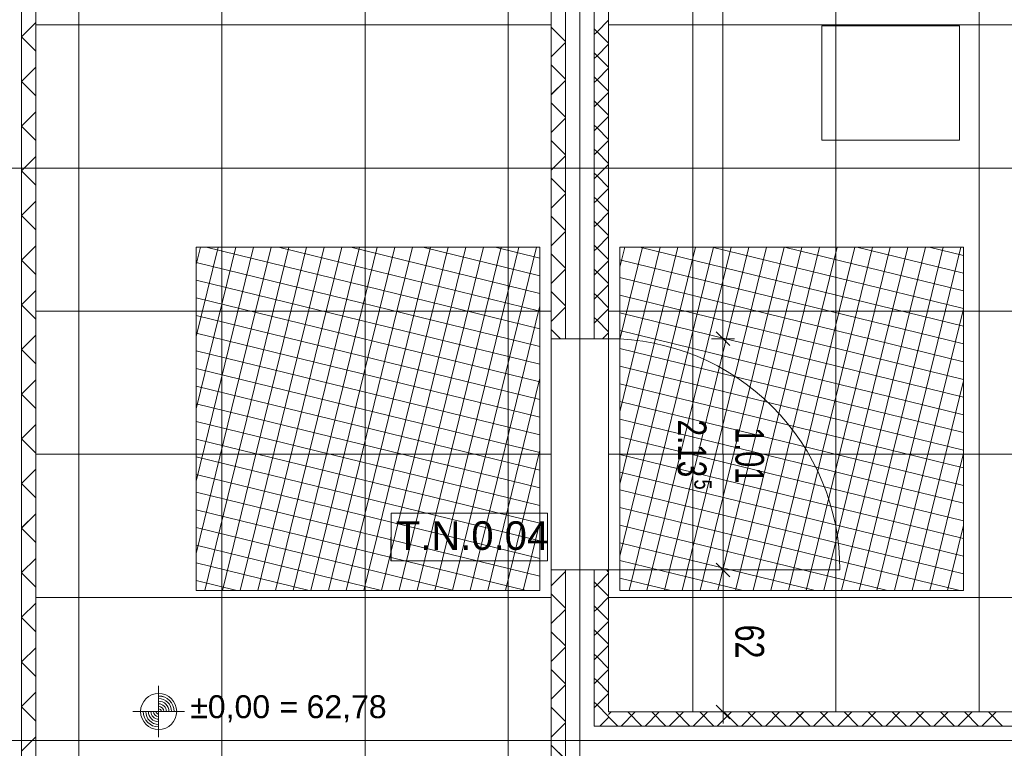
# Model space of a CAD drawing. Extents: x 229 to 926, y 37 to 878.
# Tile 182 of 201: x 504 to 590, y 415 to 478. Entities that reach past the tile are written whole.
import ezdxf
from ezdxf.lldxf.tags import DXFTag

# ---------------------------------------------------------------- set-up
doc = ezdxf.new("R2010")
doc.units = 0
doc.layers.get('0').update_dxf_attribs({"linetype": 'fein_strichliert', "lineweight": 13})
for name, color, linetype, lineweight in [('Ausstattung', 7, 'Continuous', 25), ('Axen', 7, 'Continuous', 25), ('Axen-A03CP9SWA9', 7, 'Continuous', 25), ('Beschriftung', 7, 'Continuous', 25), ('Beschriftung-A03CP9SUA9', 7, 'Continuous', 25), ('Bewegungsfläche', 7, 'Continuous', 25), ('Deckenspiegel', 7, 'Continuous', 25), ('Fullfläche', 7, 'Continuous', 25), ('Fullfläche-A03CP9SXA9', 7, 'Continuous', 25), ('Maßlinien', 7, 'Continuous', 25), ('Maßlinien-A03CP9T3A9', 7, 'Continuous', 25), ('Türen', 7, 'Continuous', 25), ('Türen-A03CP9T1A9', 7, 'Continuous', 25), ('Wände', 7, 'Continuous', 25), ('Wände-A03CP9T2A9', 7, 'Continuous', 25)]:
    doc.layers.add(name, color=color, linetype=linetype, lineweight=lineweight)
doc.styles.get("Standard").update_dxf_attribs({"font": 'arial.ttf'})
tags = doc.linetypes.add('ALL_S25', pattern=[0.001, 0, -0.001]).pattern_tags.tags
tags[6:7] = [DXFTag(74, 4), DXFTag(75, 0), DXFTag(340, '0'), DXFTag(46, 1.0), DXFTag(50, 0.0), DXFTag(44, 0.0), DXFTag(45, 0.0)]
tags[4:5] = [DXFTag(74, 4), DXFTag(75, 0), DXFTag(340, '0'), DXFTag(46, 1.0), DXFTag(50, 0.0), DXFTag(44, 0.0), DXFTag(45, 0.0)]
tags = doc.linetypes.add('ALL_S25-A03CP9T4A9', pattern=[0.001, 0, -0.001]).pattern_tags.tags
tags[6:7] = [DXFTag(74, 4), DXFTag(75, 0), DXFTag(340, '0'), DXFTag(46, 1.0), DXFTag(50, 0.0), DXFTag(44, 0.0), DXFTag(45, 0.0)]
tags[4:5] = [DXFTag(74, 4), DXFTag(75, 0), DXFTag(340, '0'), DXFTag(46, 1.0), DXFTag(50, 0.0), DXFTag(44, 0.0), DXFTag(45, 0.0)]
tags = doc.linetypes.add('fein_strichliert', pattern=[4, 1, -2, 1]).pattern_tags.tags
tags[8:9] = [DXFTag(74, 4), DXFTag(75, 0), DXFTag(340, '0'), DXFTag(46, 0.0), DXFTag(50, 0.0), DXFTag(44, 0.0), DXFTag(45, 0.0)]
tags[6:7] = [DXFTag(74, 4), DXFTag(75, 0), DXFTag(340, '0'), DXFTag(46, 0.0), DXFTag(50, 0.0), DXFTag(44, 0.0), DXFTag(45, 0.0)]
tags[4:5] = [DXFTag(74, 4), DXFTag(75, 0), DXFTag(340, '0'), DXFTag(46, 0.0), DXFTag(50, 0.0), DXFTag(44, 0.0), DXFTag(45, 0.0)]
tags = doc.linetypes.add('PUNKT2_S9', pattern=[0.001, 0, -0.001]).pattern_tags.tags
tags[6:7] = [DXFTag(74, 4), DXFTag(75, 0), DXFTag(340, '0'), DXFTag(46, 1.0), DXFTag(50, 0.0), DXFTag(44, 0.0), DXFTag(45, 0.0)]
tags[4:5] = [DXFTag(74, 4), DXFTag(75, 0), DXFTag(340, '0'), DXFTag(46, 1.0), DXFTag(50, 0.0), DXFTag(44, 0.0), DXFTag(45, 0.0)]
tags = doc.linetypes.add('PUNKT2_S9-A03CP9T5A9', pattern=[0.001, 0, -0.001]).pattern_tags.tags
tags[6:7] = [DXFTag(74, 4), DXFTag(75, 0), DXFTag(340, '0'), DXFTag(46, 1.0), DXFTag(50, 0.0), DXFTag(44, 0.0), DXFTag(45, 0.0)]
tags[4:5] = [DXFTag(74, 4), DXFTag(75, 0), DXFTag(340, '0'), DXFTag(46, 1.0), DXFTag(50, 0.0), DXFTag(44, 0.0), DXFTag(45, 0.0)]

# ---------------------------------------------------------------- blocks, each defined once
blk = doc.blocks.new('Referenz-A03CP9SSA9', base_point=(255.728, 65.704))
at = {"layer": 'Ausstattung', "color": 0, "lineweight": -2}
for p, q in [((573.943, 467.78), (573.944, 477.771)), ((573.944, 477.771), (585.967, 477.77)), ((585.967, 477.77), (585.966, 467.779)), ((585.966, 467.779), (573.943, 467.78))]:
    blk.add_line(p, q, dxfattribs=at)
at = {"layer": 'Axen', "color": 0, "linetype": 'ALL_S25', "lineweight": -2, "ltscale": 0.13}
for p, q in [((552.834, 66.032), (552.834, 801.546)), ((735.547, 465.346), (301.683, 465.346)), ((735.547, 415.346), (301.672, 415.346))]:
    blk.add_line(p, q, dxfattribs=at)
at = {"layer": 'Beschriftung', "color": 0, "lineweight": -2}
for p, q in [((550.017, 435.206), (536.345, 435.208)), ((536.345, 435.208), (536.345, 431.041)), ((550.016, 431.04), (550.017, 435.206)), ((536.345, 431.041), (550.016, 431.04))]:
    blk.add_line(p, q, dxfattribs=at)
at = {"layer": 'Bewegungsfläche', "color": 0, "lineweight": -2}
for p, q in [((519.334, 456.935), (519.702, 458.441)), ((519.334, 450.624), (521.246, 458.441)), ((519.334, 444.312), (522.791, 458.441)), ((519.334, 438.002), (524.335, 458.441)), ((519.334, 431.69), (525.879, 458.441)), ((549.334, 458.441), (519.334, 458.441)), ((519.334, 458.441), (519.334, 428.441)), ((520.083, 428.441), (527.423, 458.441)), ((520.202, 458.441), (549.334, 451.313)), ((521.627, 428.441), (528.968, 458.441)), ((523.171, 428.441), (530.512, 458.441)), ((524.716, 428.441), (532.056, 458.441)), ((526.26, 428.441), (533.601, 458.441)), ((526.513, 458.441), (549.334, 452.857)), ((527.804, 428.441), (535.145, 458.441)), ((529.348, 428.441), (536.689, 458.441)), ((530.893, 428.441), (538.233, 458.441)), ((532.437, 428.441), (539.778, 458.441)), ((532.824, 458.441), (549.334, 454.401)), ((533.981, 428.441), (541.322, 458.441)), ((535.525, 428.441), (542.866, 458.441)), ((537.07, 428.441), (544.41, 458.441)), ((538.614, 428.441), (545.954, 458.441)), ((539.136, 458.441), (549.334, 455.946)), ((540.158, 428.441), (547.499, 458.441)), ((541.702, 428.441), (549.043, 458.441)), ((545.447, 458.441), (549.334, 457.49)), ((549.334, 428.441), (549.334, 458.441)), ((556.334, 456.681), (556.764, 458.441)), ((556.334, 450.37), (558.308, 458.441)), ((556.334, 444.059), (559.853, 458.441)), ((556.334, 437.748), (561.397, 458.441)), ((556.334, 431.437), (562.941, 458.441)), ((556.334, 458.441), (586.334, 458.441)), ((556.334, 428.441), (556.334, 458.441)), ((557.145, 428.441), (564.485, 458.441)), ((558.069, 458.441), (586.334, 451.525)), ((558.689, 428.441), (566.03, 458.441)), ((560.233, 428.441), (567.574, 458.441)), ((561.778, 428.441), (569.118, 458.441)), ((563.322, 428.441), (570.662, 458.441)), ((564.38, 458.441), (586.334, 453.069)), ((564.866, 428.441), (572.207, 458.441)), ((566.41, 428.441), (573.751, 458.441)), ((567.955, 428.441), (575.295, 458.441)), ((569.499, 428.441), (576.84, 458.441)), ((570.691, 458.441), (586.334, 454.613)), ((571.043, 428.441), (578.384, 458.441)), ((572.587, 428.441), (579.928, 458.441)), ((574.132, 428.441), (581.472, 458.441)), ((575.676, 428.441), (583.017, 458.441)), ((577.002, 458.441), (586.334, 456.158)), ((577.22, 428.441), (584.561, 458.441)), ((578.764, 428.441), (586.105, 458.441)), ((583.314, 458.441), (586.334, 457.702)), ((586.334, 458.441), (586.334, 428.441)), ((556.334, 457.321), (586.334, 449.981)), ((519.334, 457.109), (549.334, 449.769)), ((556.334, 455.777), (586.334, 448.436)), ((519.334, 455.565), (549.334, 448.224)), ((519.334, 454.021), (549.334, 446.68)), ((556.334, 454.233), (586.334, 446.892)), ((543.247, 428.441), (549.334, 453.318)), ((580.309, 428.441), (586.334, 453.064)), ((519.334, 452.476), (549.334, 445.136)), ((556.334, 452.688), (586.334, 445.348)), ((519.334, 450.932), (549.334, 443.592)), ((556.334, 451.144), (586.334, 443.804)), ((556.334, 449.6), (586.334, 442.259)), ((519.334, 449.388), (549.334, 442.047)), ((556.334, 448.056), (586.334, 440.715)), ((519.334, 447.844), (549.334, 440.503)), ((544.791, 428.441), (549.334, 447.007)), ((519.334, 446.299), (549.334, 438.959)), ((556.334, 446.511), (586.334, 439.171)), ((581.853, 428.441), (586.334, 446.753)), ((519.334, 444.755), (549.334, 437.415)), ((556.334, 444.967), (586.334, 437.627)), ((519.334, 443.211), (549.334, 435.87)), ((556.334, 443.423), (586.334, 436.082)), ((556.334, 441.879), (586.334, 434.538)), ((519.334, 441.667), (549.334, 434.326)), ((519.334, 440.122), (549.334, 432.782)), ((546.335, 428.441), (549.334, 440.696)), ((556.334, 440.334), (586.334, 432.994)), ((583.397, 428.441), (586.334, 440.442)), ((519.334, 438.578), (549.334, 431.238)), ((556.334, 438.79), (586.334, 431.45)), ((519.334, 437.034), (549.334, 429.693)), ((556.334, 437.246), (586.334, 429.905)), ((519.334, 435.49), (548.141, 428.441)), ((556.334, 435.702), (586.008, 428.441)), ((547.879, 428.441), (549.334, 434.384)), ((556.334, 434.158), (579.697, 428.441)), ((584.941, 428.441), (586.334, 434.131)), ((519.334, 433.945), (541.83, 428.441)), ((519.334, 432.401), (535.519, 428.441)), ((556.334, 432.613), (573.385, 428.441)), ((519.334, 430.857), (529.207, 428.441)), ((556.334, 431.069), (567.074, 428.441)), ((519.334, 429.313), (522.896, 428.441)), ((556.334, 429.525), (560.763, 428.441)), ((519.334, 428.441), (549.334, 428.441)), ((586.334, 428.441), (556.334, 428.441))]:
    blk.add_line(p, q, dxfattribs=at)
at = {"layer": 'Fullfläche', "color": 0, "lineweight": -2}
for p, q in [((504.084, 476.808), (505.334, 478.057)), ((555.334, 478.256), (554.332, 477.256)), ((551.584, 476.404), (550.334, 477.652)), ((554.33, 477.256), (554.083, 477.502)), ((554.33, 477.252), (554.083, 477.005)), ((555.334, 476.251), (554.332, 477.252)), ((504.084, 476.798), (505.334, 475.549)), ((551.584, 476.304), (550.334, 475.055)), ((554.33, 475.156), (554.084, 475.403)), ((555.334, 476.156), (554.332, 475.156)), ((554.33, 475.152), (554.084, 474.905)), ((555.334, 474.152), (554.332, 475.152)), ((504.084, 472.908), (505.334, 474.157)), ((551.584, 473.104), (550.334, 474.352)), ((555.334, 474.056), (554.333, 473.056)), ((504.084, 472.898), (505.334, 471.649)), ((551.584, 473.004), (550.334, 471.755)), ((554.33, 473.056), (554.084, 473.303)), ((554.33, 473.052), (554.084, 472.805)), ((555.334, 472.052), (554.333, 473.052)), ((555.334, 471.956), (554.333, 470.956)), ((554.33, 470.956), (554.084, 471.203)), ((504.084, 469.008), (505.334, 470.257)), ((551.584, 469.804), (550.334, 471.052)), ((554.33, 470.952), (554.084, 470.705)), ((555.334, 469.952), (554.333, 470.952)), ((551.584, 469.704), (550.334, 468.455)), ((555.334, 469.856), (554.333, 468.856)), ((504.084, 468.998), (505.334, 467.749)), ((554.33, 468.856), (554.084, 469.103)), ((554.33, 468.852), (554.084, 468.605)), ((555.334, 467.852), (554.333, 468.852)), ((551.584, 466.504), (550.334, 467.753)), ((555.334, 467.756), (554.333, 466.756)), ((554.331, 466.756), (554.084, 467.003)), ((504.084, 465.108), (505.334, 466.357)), ((551.584, 466.404), (550.334, 465.155)), ((554.331, 466.752), (554.084, 466.505)), ((555.334, 465.752), (554.333, 466.752)), ((504.084, 465.098), (505.334, 463.849)), ((555.334, 465.656), (554.333, 464.656)), ((551.584, 463.204), (550.334, 464.453)), ((554.331, 464.656), (554.084, 464.903)), ((554.331, 464.652), (554.084, 464.405)), ((555.334, 463.652), (554.333, 464.652)), ((555.334, 463.556), (554.333, 462.556)), ((551.584, 463.104), (550.334, 461.855)), ((554.331, 462.556), (554.084, 462.802)), ((554.331, 462.552), (554.084, 462.305)), ((555.334, 461.552), (554.333, 462.552)), ((504.084, 461.208), (505.334, 462.457)), ((504.084, 461.198), (505.334, 459.949)), ((551.584, 459.904), (550.334, 461.153)), ((555.334, 461.456), (554.333, 460.456)), ((554.331, 460.456), (554.084, 460.703)), ((554.331, 460.452), (554.084, 460.205)), ((555.334, 459.452), (554.333, 460.452)), ((551.584, 459.804), (550.334, 458.555)), ((555.334, 459.356), (554.333, 458.356)), ((504.084, 457.308), (505.334, 458.557)), ((554.331, 458.356), (554.084, 458.603)), ((554.331, 458.352), (554.084, 458.105)), ((555.334, 457.352), (554.333, 458.352)), ((551.584, 456.604), (550.334, 457.853)), ((504.084, 457.298), (505.334, 456.049)), ((551.584, 456.503), (550.334, 455.255)), ((554.331, 456.256), (554.084, 456.503)), ((555.334, 457.256), (554.333, 456.256)), ((554.331, 456.252), (554.084, 456.005)), ((555.334, 455.252), (554.333, 456.252)), ((555.334, 455.156), (554.333, 454.156)), ((504.084, 453.408), (505.334, 454.657)), ((551.584, 453.304), (550.334, 454.553)), ((554.331, 454.156), (554.084, 454.403)), ((554.331, 454.152), (554.084, 453.905)), ((555.334, 453.152), (554.333, 454.152)), ((504.084, 453.398), (505.334, 452.15)), ((551.584, 453.203), (550.334, 451.955)), ((555.334, 453.056), (554.333, 452.056)), ((554.331, 452.056), (554.084, 452.303)), ((554.331, 452.052), (554.084, 451.805)), ((555.334, 451.052), (554.333, 452.052)), ((504.084, 449.508), (505.334, 450.757)), ((551.146, 450.441), (550.334, 451.253)), ((555.334, 450.956), (554.818, 450.441)), ((504.084, 449.498), (505.334, 448.25)), ((504.084, 445.608), (505.334, 446.857)), ((504.084, 445.598), (505.334, 444.35)), ((504.084, 441.708), (505.334, 442.957)), ((504.084, 441.698), (505.334, 440.45)), ((504.084, 437.808), (505.334, 439.057)), ((504.084, 437.798), (505.334, 436.55)), ((504.084, 433.908), (505.334, 435.157)), ((504.084, 433.899), (505.334, 432.65)), ((504.084, 430.008), (505.334, 431.257)), ((504.084, 429.999), (505.334, 428.75)), ((551.584, 430.103), (550.334, 428.855)), ((551.584, 430.204), (551.547, 430.241)), ((555.334, 429.956), (554.333, 428.956)), ((555.334, 430.052), (555.145, 430.241)), ((554.331, 428.956), (554.085, 429.201)), ((554.331, 428.952), (554.085, 428.706)), ((555.334, 427.952), (554.333, 428.952)), ((551.584, 426.904), (550.334, 428.153)), ((504.084, 426.108), (505.334, 427.357)), ((555.334, 427.856), (554.333, 426.856)), ((551.584, 426.803), (550.334, 425.554)), ((554.331, 426.856), (554.085, 427.101)), ((554.331, 426.852), (554.085, 426.606)), ((555.334, 425.852), (554.333, 426.852)), ((504.084, 426.099), (505.334, 424.85)), ((555.334, 425.756), (554.333, 424.756)), ((551.584, 423.604), (550.334, 424.853)), ((554.331, 424.756), (554.085, 425.002)), ((554.331, 424.752), (554.085, 424.506)), ((555.334, 423.752), (554.333, 424.752)), ((504.084, 422.208), (505.334, 423.457)), ((551.584, 423.503), (550.334, 422.255)), ((555.334, 423.656), (554.333, 422.656)), ((504.084, 422.199), (505.334, 420.95)), ((554.331, 422.656), (554.085, 422.902)), ((554.331, 422.652), (554.085, 422.406)), ((555.334, 421.652), (554.333, 422.652)), ((551.584, 420.304), (550.334, 421.553)), ((555.334, 421.556), (554.333, 420.556)), ((554.331, 420.556), (554.085, 420.802)), ((554.331, 420.552), (554.085, 420.306)), ((555.334, 419.552), (554.333, 420.552)), ((504.084, 418.308), (505.334, 419.557)), ((551.584, 420.203), (550.334, 418.954)), ((554.331, 418.456), (554.084, 418.702)), ((555.334, 419.456), (554.333, 418.456)), ((504.084, 418.299), (505.334, 417.05)), ((551.584, 417.004), (550.334, 418.253)), ((554.331, 418.452), (554.084, 418.205)), ((555.334, 417.451), (554.333, 418.452)), ((555.569, 417.846), (555.334, 417.611)), ((557.669, 417.846), (556.434, 416.61)), ((557.008, 417.846), (558.242, 416.61)), ((559.769, 417.846), (558.534, 416.61)), ((559.107, 417.846), (560.342, 416.61)), ((561.87, 417.846), (560.634, 416.61)), ((561.207, 417.846), (562.442, 416.609)), ((563.97, 417.846), (562.734, 416.609)), ((563.307, 417.846), (564.542, 416.609)), ((566.07, 417.846), (564.834, 416.609)), ((565.406, 417.846), (566.642, 416.609)), ((568.171, 417.846), (566.934, 416.609)), ((567.506, 417.846), (568.742, 416.609)), ((570.271, 417.846), (569.034, 416.609)), ((569.606, 417.846), (570.842, 416.608)), ((572.372, 417.846), (571.135, 416.608)), ((571.705, 417.846), (572.942, 416.608)), ((574.472, 417.846), (573.235, 416.608)), ((573.805, 417.846), (575.041, 416.608)), ((576.572, 417.846), (575.335, 416.608)), ((575.905, 417.846), (577.141, 416.608)), ((578.673, 417.846), (577.435, 416.608)), ((578.004, 417.846), (579.241, 416.607)), ((580.773, 417.846), (579.535, 416.607)), ((580.104, 417.846), (581.341, 416.607)), ((582.873, 417.846), (581.635, 416.607)), ((582.203, 417.846), (583.441, 416.607)), ((584.974, 417.846), (583.735, 416.607)), ((584.303, 417.846), (585.541, 416.607)), ((587.074, 417.846), (585.835, 416.607)), ((586.403, 417.846), (587.641, 416.606)), ((589.174, 417.846), (587.935, 416.606)), ((588.502, 417.846), (589.741, 416.606)), ((555.334, 417.356), (554.588, 416.61)), ((555.334, 417.42), (556.142, 416.61)), ((551.584, 416.903), (550.334, 415.654)), ((504.084, 414.408), (505.334, 415.657)), ((551.584, 413.704), (550.334, 414.953))]:
    blk.add_line(p, q, dxfattribs=at)
at = {"layer": 'Maßlinien', "color": 0, "lineweight": -2}
for p, q in [((565.314, 540.603), (565.328, 450.443)), ((565.328, 450.443), (564.328, 450.442)), ((564.728, 451.042), (565.928, 449.843)), ((565.328, 450.443), (566.328, 450.443)), ((565.328, 450.443), (565.331, 430.242)), ((564.731, 430.842), (565.931, 429.643)), ((565.331, 430.242), (564.331, 430.242)), ((565.331, 430.242), (566.331, 430.243)), ((565.331, 430.242), (565.333, 417.848)), ((516.059, 415.634), (516.06, 420.134)), ((516.059, 416.309), (516.059, 419.459)), ((513.809, 417.885), (518.309, 417.884)), ((514.486, 417.884), (517.634, 417.884)), ((565.333, 417.848), (564.333, 417.847)), ((564.733, 418.448), (565.933, 417.248)), ((565.333, 417.848), (566.333, 417.848)), ((565.333, 417.848), (565.333, 416.848))]:
    blk.add_line(p, q, dxfattribs=at)
blk.add_circle((516.059, 417.884), 1.575, dxfattribs=at)
for major_axis in [(1.35, 0), (1.125, 0), (0.9, 0), (-1.35, 0), (-1.125, 0), (-0.9, 0), (-0.675, 0), (-0.45, 0), (-0.225, 0), (0.675, 0), (0.45, 0), (0.225, 0)]:
    blk.add_ellipse((516.059, 417.884), major_axis=major_axis, ratio=1, start_param=0, end_param=1.570796, dxfattribs=at)
at = {"layer": 'Türen', "color": 0, "linetype": 'PUNKT2_S9', "lineweight": -2, "ltscale": 0.13}
for p, q in [((550.334, 430.241), (550.334, 450.441)), ((555.334, 450.441), (555.334, 430.241))]:
    blk.add_line(p, q, dxfattribs=at)
at = {"layer": 'Türen', "color": 0, "lineweight": -2}
blk.add_line((575.534, 430.241), (555.334, 430.241), dxfattribs=at)
blk.add_ellipse((555.334, 430.241), major_axis=(20.2, 0), ratio=1, start_param=0, end_param=1.570797, dxfattribs=at)
at = {"layer": 'Wände', "color": 0, "lineweight": -2}
for p, q in [((551.584, 450.441), (551.584, 665.346)), ((552.834, 450.441), (552.834, 665.346)), ((550.334, 453.041), (550.334, 664.546)), ((554.084, 450.441), (554.082, 664.082)), ((504.084, 400.446), (504.084, 630.246)), ((555.334, 450.441), (555.334, 565.346)), ((505.334, 540.146), (505.334, 450.441)), ((555.334, 450.441), (555.334, 478.246)), ((550.334, 450.441), (550.334, 453.041)), ((505.334, 450.441), (505.334, 400.446)), ((550.334, 450.441), (555.334, 450.441)), ((555.334, 430.241), (550.334, 430.241)), ((550.334, 400.446), (550.334, 430.241)), ((551.584, 200.446), (551.584, 430.241)), ((552.834, 400.446), (552.834, 430.241)), ((554.084, 416.61), (554.085, 430.241)), ((555.334, 417.846), (555.334, 430.241)), ((555.334, 417.846), (555.334, 430.241)), ((555.334, 417.846), (670.034, 417.846)), ((674.034, 416.596), (554.084, 416.61)), ((674.034, 415.346), (552.834, 415.346))]:
    blk.add_line(p, q, dxfattribs=at)
at = {"layer": 'Beschriftung', "color": 0, "lineweight": -2, "insert": (536.762, 434.498), "char_height": 2.5, "attachment_point": 1, "rotation": 359.99316}
blk.add_mtext('{\\fArial;T.N.0.04}', dxfattribs=at)
at = {"layer": 'Maßlinien', "color": 0, "lineweight": -2, "attachment_point": 1}
for s, insert, char_height, rotation in [('{\\W0.74;\\fArial;2.13}', (563.887, 443.373), 2.5, 270.00899), ('{\\W0.72;\\fArial;1.01}', (568.912, 442.711), 2.5, 270.00899), ('{\\W0.76;\\fArial;5}', (564.33, 438.144), 1.5, 270.00899), ('{\\W0.76;\\fArial;62}', (568.914, 425.469), 2.5, 270.00899), ('{\\fArial;±0,00}', (518.821, 419.3), 2, 0.00001), ('{\\fArial;=}', (526.614, 419.3), 2, 0.00001), ('{\\fArial;62,78}', (528.972, 419.3), 2, 0.00001)]:
    blk.add_mtext(s, dxfattribs=dict(at, insert=insert, char_height=char_height, rotation=rotation))
blk = doc.blocks.new('Referenz-A03CP9T9A9', base_point=(255.728, 65.706))
at = {"layer": 'Axen-A03CP9SWA9', "color": 0, "linetype": 'ALL_S25-A03CP9T4A9', "lineweight": -2, "ltscale": 0.13}
for p, q in [((552.833, 66.032), (552.833, 801.546)), ((735.547, 465.347), (301.683, 465.347)), ((735.547, 415.347), (301.673, 415.347))]:
    blk.add_line(p, q, dxfattribs=at)
at = {"layer": 'Beschriftung-A03CP9SUA9', "color": 0, "lineweight": -2}
for p, q in [((536.345, 435.209), (536.344, 431.042)), ((550.016, 435.207), (536.345, 435.209)), ((550.016, 431.04), (550.016, 435.207)), ((536.344, 431.042), (550.016, 431.04))]:
    blk.add_line(p, q, dxfattribs=at)
at = {"layer": 'Deckenspiegel', "color": 0, "lineweight": -2}
for p, q in [((555.333, 417.847), (555.333, 662.846)), ((562.683, 662.846), (562.683, 417.847)), ((575.183, 662.846), (575.183, 417.847)), ((587.683, 662.846), (587.683, 417.847)), ((505.333, 169.347), (505.333, 661.346)), ((509.083, 169.347), (509.083, 661.346)), ((521.583, 169.347), (521.583, 661.346)), ((534.083, 169.347), (534.083, 661.346)), ((546.583, 169.347), (546.583, 661.346)), ((550.333, 661.346), (550.333, 169.347)), ((550.333, 477.847), (505.333, 477.847)), ((670.033, 477.846), (555.333, 477.847)), ((550.333, 465.347), (505.333, 465.347)), ((670.033, 465.346), (555.333, 465.347)), ((550.333, 452.847), (505.333, 452.847)), ((670.033, 452.847), (555.333, 452.847)), ((550.333, 440.347), (505.333, 440.347)), ((670.033, 440.347), (555.333, 440.347)), ((550.333, 427.847), (505.333, 427.847)), ((670.033, 427.847), (555.333, 427.847)), ((670.033, 417.847), (555.333, 417.847)), ((550.333, 415.347), (505.333, 415.347))]:
    blk.add_line(p, q, dxfattribs=at)
at = {"layer": 'Fullfläche-A03CP9SXA9', "color": 0, "lineweight": -2}
for p, q in [((504.083, 476.809), (505.333, 478.058)), ((555.333, 478.257), (554.332, 477.256)), ((551.583, 476.404), (550.333, 477.653)), ((554.33, 477.256), (554.083, 477.503)), ((554.33, 477.252), (554.083, 477.006)), ((555.333, 476.252), (554.332, 477.252)), ((504.083, 476.799), (505.333, 475.55)), ((551.583, 476.304), (550.333, 475.056)), ((554.33, 475.157), (554.083, 475.403)), ((555.333, 476.157), (554.332, 475.157)), ((554.33, 475.152), (554.083, 474.906)), ((555.333, 474.152), (554.332, 475.152)), ((504.083, 472.909), (505.333, 474.158)), ((551.583, 473.104), (550.333, 474.353)), ((555.333, 474.057), (554.332, 473.056)), ((504.083, 472.899), (505.333, 471.65)), ((551.583, 473.004), (550.333, 471.756)), ((554.33, 473.056), (554.083, 473.303)), ((554.33, 473.052), (554.083, 472.806)), ((555.333, 472.052), (554.332, 473.052)), ((555.333, 471.957), (554.332, 470.957)), ((554.33, 470.957), (554.083, 471.203)), ((504.083, 469.009), (505.333, 470.258)), ((551.583, 469.804), (550.333, 471.053)), ((554.33, 470.952), (554.083, 470.706)), ((555.333, 469.952), (554.332, 470.952)), ((551.583, 469.704), (550.333, 468.456)), ((555.333, 469.857), (554.332, 468.856)), ((504.083, 468.999), (505.333, 467.75)), ((554.33, 468.856), (554.083, 469.103)), ((554.33, 468.852), (554.083, 468.606)), ((555.333, 467.852), (554.332, 468.852)), ((551.583, 466.504), (550.333, 467.753)), ((555.333, 467.757), (554.332, 466.756)), ((554.33, 466.756), (554.083, 467.003)), ((504.083, 465.109), (505.333, 466.358)), ((551.583, 466.404), (550.333, 465.156)), ((554.33, 466.752), (554.083, 466.506)), ((555.333, 465.752), (554.332, 466.752)), ((504.083, 465.099), (505.333, 463.85)), ((555.333, 465.657), (554.332, 464.656)), ((551.583, 463.205), (550.333, 464.453)), ((554.33, 464.656), (554.083, 464.903)), ((554.33, 464.652), (554.083, 464.406)), ((555.333, 463.652), (554.332, 464.652)), ((555.333, 463.557), (554.332, 462.556)), ((551.583, 463.104), (550.333, 461.856)), ((554.33, 462.556), (554.083, 462.803)), ((554.33, 462.552), (554.083, 462.306)), ((555.333, 461.552), (554.332, 462.552)), ((504.083, 461.209), (505.333, 462.458)), ((504.083, 461.199), (505.333, 459.95)), ((551.583, 459.905), (550.333, 461.153)), ((555.333, 461.457), (554.332, 460.457)), ((554.33, 460.457), (554.083, 460.703)), ((554.33, 460.452), (554.083, 460.206)), ((555.333, 459.452), (554.332, 460.452)), ((551.583, 459.804), (550.333, 458.555)), ((555.333, 459.357), (554.332, 458.357)), ((504.083, 457.309), (505.333, 458.558)), ((554.33, 458.357), (554.083, 458.603)), ((554.33, 458.352), (554.083, 458.106)), ((555.333, 457.352), (554.332, 458.352)), ((551.583, 456.605), (550.333, 457.853)), ((504.083, 457.299), (505.333, 456.05)), ((551.583, 456.504), (550.333, 455.255)), ((554.33, 456.257), (554.083, 456.503)), ((555.333, 457.257), (554.332, 456.257)), ((554.33, 456.252), (554.083, 456.006)), ((555.333, 455.252), (554.332, 456.252)), ((555.333, 455.157), (554.332, 454.157)), ((504.083, 453.409), (505.333, 454.658)), ((551.583, 453.305), (550.333, 454.553)), ((554.33, 454.157), (554.083, 454.403)), ((554.33, 454.152), (554.083, 453.906)), ((555.333, 453.152), (554.332, 454.152)), ((504.083, 453.399), (505.333, 452.15)), ((551.583, 453.204), (550.333, 451.955)), ((555.333, 453.057), (554.332, 452.057)), ((554.33, 452.057), (554.083, 452.303)), ((554.33, 452.052), (554.083, 451.806)), ((555.333, 451.052), (554.332, 452.052)), ((504.083, 449.509), (505.333, 450.758)), ((551.146, 450.442), (550.333, 451.253)), ((555.333, 450.957), (554.818, 450.442)), ((504.083, 449.499), (505.333, 448.25)), ((504.083, 445.609), (505.333, 446.858)), ((504.083, 445.599), (505.333, 444.35)), ((504.083, 441.709), (505.333, 442.958)), ((504.083, 441.699), (505.333, 440.45)), ((504.083, 437.809), (505.333, 439.058)), ((504.083, 437.799), (505.333, 436.55)), ((504.083, 433.909), (505.333, 435.158)), ((504.083, 433.899), (505.333, 432.65)), ((504.083, 430.009), (505.333, 431.257)), ((504.083, 429.999), (505.333, 428.751)), ((551.583, 430.104), (550.333, 428.855)), ((551.583, 430.205), (551.547, 430.242)), ((555.333, 429.956), (554.333, 428.957)), ((555.333, 430.053), (555.144, 430.242)), ((554.33, 428.957), (554.085, 429.202)), ((554.33, 428.952), (554.085, 428.707)), ((555.333, 427.953), (554.333, 428.952)), ((551.583, 426.905), (550.333, 428.154)), ((504.083, 426.109), (505.333, 427.357)), ((555.333, 427.856), (554.333, 426.857)), ((551.583, 426.804), (550.333, 425.555)), ((554.33, 426.857), (554.085, 427.102)), ((554.33, 426.852), (554.085, 426.607)), ((555.334, 425.853), (554.333, 426.852)), ((504.083, 426.099), (505.333, 424.851)), ((555.334, 425.757), (554.333, 424.757)), ((551.583, 423.605), (550.333, 424.854)), ((554.331, 424.757), (554.084, 425.002)), ((554.331, 424.752), (554.084, 424.507)), ((555.334, 423.752), (554.333, 424.752)), ((504.083, 422.209), (505.333, 423.457)), ((551.583, 423.504), (550.333, 422.255)), ((555.334, 423.657), (554.333, 422.657)), ((504.083, 422.199), (505.333, 420.951)), ((554.331, 422.657), (554.084, 422.903)), ((554.331, 422.652), (554.084, 422.406)), ((555.334, 421.652), (554.333, 422.652)), ((551.583, 420.305), (550.333, 421.554)), ((555.334, 421.557), (554.333, 420.557)), ((554.331, 420.557), (554.084, 420.803)), ((554.331, 420.552), (554.084, 420.306)), ((555.334, 419.552), (554.333, 420.552)), ((504.083, 418.309), (505.333, 419.557)), ((551.583, 420.204), (550.333, 418.955)), ((554.331, 418.457), (554.084, 418.703)), ((555.334, 419.457), (554.333, 418.457)), ((504.083, 418.299), (505.333, 417.051)), ((551.583, 417.005), (550.333, 418.254)), ((554.331, 418.452), (554.084, 418.206)), ((555.334, 417.452), (554.333, 418.452)), ((555.568, 417.847), (555.333, 417.612)), ((557.669, 417.847), (556.434, 416.611)), ((557.007, 417.847), (558.242, 416.611)), ((559.769, 417.847), (558.534, 416.611)), ((559.107, 417.847), (560.342, 416.61)), ((561.869, 417.847), (560.634, 416.61)), ((561.207, 417.847), (562.442, 416.61)), ((563.97, 417.847), (562.734, 416.61)), ((563.306, 417.847), (564.541, 416.61)), ((566.07, 417.847), (564.834, 416.61)), ((565.406, 417.847), (566.641, 416.61)), ((568.17, 417.847), (566.934, 416.61)), ((567.505, 417.847), (568.741, 416.609)), ((570.271, 417.847), (569.034, 416.609)), ((569.605, 417.847), (570.841, 416.609)), ((572.371, 417.847), (571.134, 416.609)), ((571.705, 417.847), (572.941, 416.609)), ((574.471, 417.847), (573.234, 416.609)), ((573.804, 417.847), (575.041, 416.609)), ((576.572, 417.847), (575.334, 416.609)), ((575.904, 417.847), (577.141, 416.608)), ((578.672, 417.847), (577.435, 416.608)), ((578.004, 417.847), (579.241, 416.608)), ((580.772, 417.847), (579.535, 416.608)), ((580.103, 417.847), (581.341, 416.608)), ((582.873, 417.847), (581.635, 416.608)), ((582.203, 417.847), (583.441, 416.608)), ((584.973, 417.847), (583.735, 416.608)), ((584.303, 417.847), (585.54, 416.607)), ((587.073, 417.847), (585.835, 416.607)), ((586.402, 417.847), (587.64, 416.607)), ((589.174, 417.847), (587.935, 416.607)), ((588.502, 417.847), (589.74, 416.607)), ((555.334, 417.357), (554.587, 416.611)), ((555.334, 417.42), (556.142, 416.611)), ((551.583, 416.904), (550.333, 415.655)), ((504.083, 414.409), (505.333, 415.657)), ((551.583, 413.705), (550.333, 414.954))]:
    blk.add_line(p, q, dxfattribs=at)
at = {"layer": 'Maßlinien-A03CP9T3A9', "color": 0, "lineweight": -2}
for p, q in [((565.313, 540.604), (565.327, 450.443)), ((565.327, 450.443), (564.327, 450.443)), ((564.727, 451.043), (565.928, 449.843)), ((565.327, 450.443), (566.327, 450.443)), ((565.327, 450.443), (565.331, 430.243)), ((564.73, 430.843), (565.931, 429.643)), ((565.331, 430.243), (564.331, 430.243)), ((565.331, 430.243), (566.331, 430.243)), ((565.331, 430.243), (565.332, 417.848)), ((516.058, 415.635), (516.059, 420.135)), ((516.059, 416.31), (516.059, 419.46)), ((513.809, 417.885), (518.309, 417.884)), ((514.486, 417.885), (517.634, 417.885)), ((565.332, 417.848), (564.332, 417.848)), ((564.732, 418.448), (565.933, 417.248)), ((565.332, 417.848), (566.332, 417.849)), ((565.332, 417.848), (565.333, 416.848))]:
    blk.add_line(p, q, dxfattribs=at)
blk.add_circle((516.059, 417.885), 1.575, dxfattribs=at)
for major_axis in [(1.35, 0), (1.125, 0), (0.9, 0), (-1.35, 0), (-1.125, 0), (-0.9, 0), (-0.675, 0), (-0.45, 0), (-0.225, 0), (0.675, 0), (0.45, 0), (0.225, 0)]:
    blk.add_ellipse((516.059, 417.885), major_axis=major_axis, ratio=1, start_param=0, end_param=1.570796, dxfattribs=at)
at = {"layer": 'Türen-A03CP9T1A9', "color": 0, "linetype": 'PUNKT2_S9-A03CP9T5A9', "lineweight": -2, "ltscale": 0.13}
for p, q in [((550.333, 430.242), (550.333, 450.442)), ((555.333, 450.442), (555.333, 430.242))]:
    blk.add_line(p, q, dxfattribs=at)
at = {"layer": 'Türen-A03CP9T1A9', "color": 0, "lineweight": -2}
blk.add_line((575.533, 430.242), (555.333, 430.242), dxfattribs=at)
blk.add_ellipse((555.333, 430.242), major_axis=(20.2, 0), ratio=1, start_param=0, end_param=1.570797, dxfattribs=at)
at = {"layer": 'Wände-A03CP9T2A9', "color": 0, "lineweight": -2}
for p, q in [((551.583, 450.441), (551.583, 665.346)), ((552.833, 450.442), (552.833, 665.346)), ((550.333, 453.042), (550.333, 664.546)), ((554.083, 450.442), (554.082, 664.082)), ((504.083, 400.446), (504.083, 630.246)), ((555.333, 450.442), (555.333, 565.346)), ((505.333, 540.146), (505.333, 450.442)), ((555.333, 450.442), (555.333, 478.247)), ((550.333, 450.442), (550.333, 453.042)), ((505.333, 450.442), (505.333, 400.447)), ((550.333, 450.442), (555.333, 450.442)), ((555.333, 430.242), (550.333, 430.242)), ((550.333, 400.447), (550.333, 430.242)), ((551.583, 200.447), (551.583, 430.242)), ((552.833, 400.447), (552.833, 430.242)), ((554.083, 416.611), (554.085, 430.242)), ((555.333, 417.847), (555.333, 430.242)), ((555.333, 417.847), (670.033, 417.847)), ((674.033, 416.597), (554.083, 416.611)), ((674.033, 415.347), (552.833, 415.347))]:
    blk.add_line(p, q, dxfattribs=at)
at = {"layer": 'Beschriftung-A03CP9SUA9', "color": 0, "lineweight": -2, "insert": (536.761, 434.499), "char_height": 2.49999, "attachment_point": 1, "rotation": 359.99316}
blk.add_mtext('{\\fArial;T.N.0.04}', dxfattribs=at)
at = {"layer": 'Maßlinien-A03CP9T3A9', "color": 0, "lineweight": -2, "attachment_point": 1}
for s, insert, char_height, rotation in [('{\\W0.74;\\fArial;2.13}', (563.886, 443.373), 2.49999, 270.00899), ('{\\W0.72;\\fArial;1.01}', (568.911, 442.712), 2.49999, 270.00899), ('{\\W0.76;\\fArial;5}', (564.329, 438.145), 1.5, 270.00899), ('{\\W0.76;\\fArial;62}', (568.914, 425.47), 2.49999, 270.00899), ('{\\fArial;±0,00}', (518.82, 419.301), 2, 0.00001), ('{\\fArial;=}', (526.613, 419.301), 2, 0.00001), ('{\\fArial;62,78}', (528.972, 419.301), 2, 0.00001)]:
    blk.add_mtext(s, dxfattribs=dict(at, insert=insert, char_height=char_height, rotation=rotation))

msp = doc.modelspace()

# ---------------------------------------------------------------- block references
at = {"color": 251, "lineweight": 13, "ltscale": 0.13, "true_color": 0x606060}
for name, p in [('Referenz-A03CP9SSA9', (255.728, 65.704)), ('Referenz-A03CP9T9A9', (255.728, 65.706))]:
    msp.add_blockref(name, p, dxfattribs=at)

doc.saveas('drawing.dxf')
